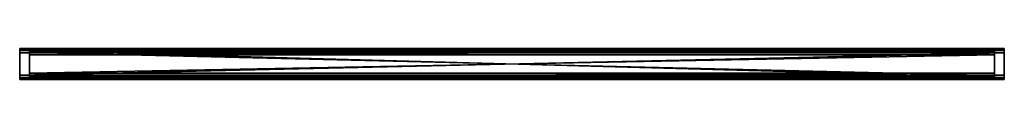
# Model space of a CAD drawing. Header units: millimetres. Extents: x -524 to 476, y -15 to 16.
import ezdxf

# ---------------------------------------------------------------- set-up
doc = ezdxf.new("R2010")
doc.units = ezdxf.units.MM
doc.header["$LTSCALE"] = 25.4
doc.layers.get('0').update_dxf_attribs({"true_color": 0xff5454})

# ---------------------------------------------------------------- blocks, each defined once
blk = doc.blocks.new('LVM-RECESSED-TRACK-1M-10156.STL')
at = {"color": 250, "true_color": 0x262626}
mesh = blk.add_polyface(dxfattribs=at)
corners = [(476.08, 16.39, 4.35), (-523.92, 14.4, 4.35), (-523.92, 16.39, 4.35), (476.08, 14.4, 4.35)]
mesh.append_faces([[corners[k] for k in face] for face in [(0, 1, 2), (1, 0, 3)]], dxfattribs={"vtx0": -1, "color": 250})
mesh = blk.add_polyface(dxfattribs=at)
corners = [(476.08, 14.4, 19.37), (-523.92, 16.39, 19.37), (-523.92, 14.4, 19.37), (476.08, 16.39, 19.37)]
mesh.append_faces([[corners[k] for k in face] for face in [(0, 1, 2), (1, 0, 3)]], dxfattribs={"vtx0": -1, "color": 250})
mesh = blk.add_polyface(dxfattribs=at)
corners = [(-523.92, 16.39, 19.37), (476.08, 16.39, 17.47), (-523.92, 16.39, 17.47), (476.08, 16.39, 19.37)]
mesh.append_faces([[corners[k] for k in face] for face in [(0, 1, 2), (1, 0, 3)]], dxfattribs={"vtx0": -1, "color": 250})
mesh = blk.add_polyface(dxfattribs=at)
corners = [(476.08, 16.39, 17.47), (-523.92, 15.64, 17.47), (-523.92, 16.39, 17.47), (476.08, 15.64, 17.47)]
mesh.append_faces([[corners[k] for k in face] for face in [(0, 1, 2), (1, 0, 3)]], dxfattribs={"vtx0": -1, "color": 250})
mesh = blk.add_polyface(dxfattribs=at)
corners = [(476.08, 15.64, 15.59), (-523.92, 16.39, 15.59), (-523.92, 15.64, 15.59), (476.08, 16.39, 15.59)]
mesh.append_faces([[corners[k] for k in face] for face in [(0, 1, 2), (1, 0, 3)]], dxfattribs={"vtx0": -1, "color": 250})
mesh = blk.add_polyface(dxfattribs=at)
corners = [(-523.92, 16.39, 15.59), (476.08, 16.39, 13.69), (-523.92, 16.39, 13.69), (476.08, 16.39, 15.59)]
mesh.append_faces([[corners[k] for k in face] for face in [(0, 1, 2), (1, 0, 3)]], dxfattribs={"vtx0": -1, "color": 250})
mesh = blk.add_polyface(dxfattribs=at)
corners = [(476.08, 16.39, 13.69), (-523.92, 14.4, 13.69), (-523.92, 16.39, 13.69), (476.08, 14.4, 13.69)]
mesh.append_faces([[corners[k] for k in face] for face in [(0, 1, 2), (1, 0, 3)]], dxfattribs={"vtx0": -1, "color": 250})
mesh = blk.add_polyface(dxfattribs=at)
corners = [(476.08, 14.4, 10.03), (-523.92, 16.39, 10.03), (-523.92, 14.4, 10.03), (476.08, 16.39, 10.03)]
mesh.append_faces([[corners[k] for k in face] for face in [(0, 1, 2), (1, 0, 3)]], dxfattribs={"vtx0": -1, "color": 250})
mesh = blk.add_polyface(dxfattribs=at)
corners = [(-523.92, 16.39, 10.03), (476.08, 16.39, 8.13), (-523.92, 16.39, 8.13), (476.08, 16.39, 10.03)]
mesh.append_faces([[corners[k] for k in face] for face in [(0, 1, 2), (1, 0, 3)]], dxfattribs={"vtx0": -1, "color": 250})
mesh = blk.add_polyface(dxfattribs=at)
corners = [(476.08, 16.39, 8.13), (-523.92, 15.64, 8.13), (-523.92, 16.39, 8.13), (476.08, 15.64, 8.13)]
mesh.append_faces([[corners[k] for k in face] for face in [(0, 1, 2), (1, 0, 3)]], dxfattribs={"vtx0": -1, "color": 250})
mesh = blk.add_polyface(dxfattribs=at)
corners = [(476.08, 15.64, 6.25), (-523.92, 16.39, 6.25), (-523.92, 15.64, 6.25), (476.08, 16.39, 6.25)]
mesh.append_faces([[corners[k] for k in face] for face in [(0, 1, 2), (1, 0, 3)]], dxfattribs={"vtx0": -1, "color": 250})
mesh = blk.add_polyface(dxfattribs=at)
corners = [(-523.92, 16.39, 6.25), (476.08, 16.39, 4.35), (-523.92, 16.39, 4.35), (476.08, 16.39, 6.25)]
mesh.append_faces([[corners[k] for k in face] for face in [(0, 1, 2), (1, 0, 3)]], dxfattribs={"vtx0": -1, "color": 250})
mesh = blk.add_polyface(dxfattribs=at)
corners = [(-523.92, -14.36, 6.25), (-523.92, -15.11, 4.35), (-523.92, -15.11, 6.25), (-523.92, -14.36, 5.75), (-523.92, -13.11, 4.35), (-523.92, -13.11, 5.75), (-523.92, -13.11, 10.03), (-523.92, -15.11, 8.13), (-523.92, -15.11, 10.03), (-523.92, -14.36, 8.63), (-523.92, -13.11, 8.63), (-523.92, -14.36, 15.59), (-523.92, -15.11, 13.69), (-523.92, -15.11, 15.59), (-523.92, -14.36, 15.09), (-523.92, -13.11, 13.69), (-523.92, -13.11, 15.09), (-523.92, -13.11, 19.37), (-523.92, -15.11, 17.47), (-523.92, -15.11, 19.37), (-523.92, -14.36, 17.97), (-523.92, -13.11, 17.97), (-523.92, -13.11, 54.85), (-523.92, -10.61, 41.25), (-523.92, 14.4, 54.85), (-523.92, -13.11, 1.85), (-523.92, -10.87, 10.84), (-523.92, 11.9, 41.25), (-523.92, 11.9, 11.06), (-523.92, 12.14, 10.84), (-523.92, 12.14, 5.84), (-523.92, 16.39, 19.37), (-523.92, 14.4, 17.97), (-523.92, 14.4, 19.37), (-523.92, 15.64, 17.97), (-523.92, 15.64, 17.47), (-523.92, 16.39, 17.47), (-523.92, 16.39, 15.59), (-523.92, 15.64, 15.09), (-523.92, 15.64, 15.59), (-523.92, 14.4, 13.69), (-523.92, 14.4, 15.09), (-523.92, 16.39, 13.69), (-523.92, 16.39, 10.03), (-523.92, 14.4, 8.63), (-523.92, 14.4, 10.03), (-523.92, 15.64, 8.63), (-523.92, 15.64, 8.13), (-523.92, 16.39, 8.13), (-523.92, 16.39, 6.25), (-523.92, 15.64, 5.75), (-523.92, 15.64, 6.25), (-523.92, 14.4, 4.35), (-523.92, 14.4, 5.75), (-523.92, 16.39, 4.35), (-523.92, 11.9, 1.85), (-523.92, 11.9, 5.57), (-523.92, 14.4, 1.85), (-523.92, -10.61, 11.09), (-523.92, -10.87, 5.84), (-523.92, -10.61, 1.85), (-523.92, -10.61, 5.57), (-523.92, -14.36, 8.13), (-523.92, -14.36, 17.47)]
mesh.append_faces([[corners[k] for k in face] for face in [(0, 1, 2), (6, 7, 8), (11, 12, 13), (17, 18, 19), (35, 31, 36), (37, 38, 39), (47, 43, 48), (49, 50, 51), (30, 55, 56), (60, 59, 61)]], dxfattribs={"vtx0": -1, "color": 250})
mesh.append_faces([[corners[k] for k in face] for face in [(1, 3, 4), (9, 6, 10), (12, 14, 15), (20, 17, 21), (22, 23, 17), (21, 23, 16), (15, 23, 6), (10, 23, 5), (4, 23, 25), (23, 24, 27), (27, 24, 28), (28, 24, 29), (29, 24, 30), (31, 32, 33), (32, 31, 34), (34, 31, 35), (38, 40, 41), (40, 38, 42), (42, 38, 37), (43, 44, 45), (44, 43, 46), (46, 43, 47), (50, 52, 53), (52, 50, 54), (54, 50, 49), (55, 30, 57), (57, 53, 52), (25, 59, 60), (59, 25, 26)]], dxfattribs={"vtx0": -1, "vtx1": -1, "color": 250})
mesh.append_faces([[corners[k] for k in face] for face in [(7, 6, 9), (18, 17, 20), (17, 23, 21), (16, 23, 15), (6, 23, 10), (5, 23, 4), (25, 23, 26), (57, 30, 24), (57, 33, 32), (57, 41, 40), (57, 45, 44)]], dxfattribs={"vtx0": -1, "vtx1": -1, "vtx2": -1, "color": 250})
mesh.append_faces([[corners[k] for k in face] for face in [(1, 0, 3), (4, 3, 5), (12, 11, 14), (15, 14, 16), (23, 22, 24), (57, 24, 33), (57, 32, 41), (57, 40, 45), (57, 44, 53)]], dxfattribs={"vtx0": -1, "vtx2": -1, "color": 250})
mesh.append_faces([[corners[k] for k in face] for face in [(58, 26, 23), (62, 7, 9), (63, 18, 20)]], dxfattribs={"vtx1": -1, "color": 250})
mesh = blk.add_polyface(dxfattribs=at)
corners = [(476.08, 15.64, 17.97), (-523.92, 15.64, 17.47), (476.08, 15.64, 17.47), (-523.92, 15.64, 17.97)]
mesh.append_faces([[corners[k] for k in face] for face in [(0, 1, 2), (1, 0, 3)]], dxfattribs={"vtx0": -1, "color": 250})
mesh = blk.add_polyface(dxfattribs=at)
corners = [(476.08, 15.64, 17.97), (-523.92, 14.4, 17.97), (-523.92, 15.64, 17.97), (476.08, 14.4, 17.97)]
mesh.append_faces([[corners[k] for k in face] for face in [(0, 1, 2), (1, 0, 3)]], dxfattribs={"vtx0": -1, "color": 250})
mesh = blk.add_polyface(dxfattribs=at)
corners = [(476.08, 14.4, 15.09), (-523.92, 15.64, 15.09), (-523.92, 14.4, 15.09), (476.08, 15.64, 15.09)]
mesh.append_faces([[corners[k] for k in face] for face in [(0, 1, 2), (1, 0, 3)]], dxfattribs={"vtx0": -1, "color": 250})
mesh = blk.add_polyface(dxfattribs=at)
corners = [(476.08, 15.64, 15.59), (-523.92, 15.64, 15.09), (476.08, 15.64, 15.09), (-523.92, 15.64, 15.59)]
mesh.append_faces([[corners[k] for k in face] for face in [(0, 1, 2), (1, 0, 3)]], dxfattribs={"vtx0": -1, "color": 250})
mesh = blk.add_polyface(dxfattribs=at)
corners = [(476.08, 15.64, 8.63), (-523.92, 15.64, 8.13), (476.08, 15.64, 8.13), (-523.92, 15.64, 8.63)]
mesh.append_faces([[corners[k] for k in face] for face in [(0, 1, 2), (1, 0, 3)]], dxfattribs={"vtx0": -1, "color": 250})
mesh = blk.add_polyface(dxfattribs=at)
corners = [(476.08, 15.64, 8.63), (-523.92, 14.4, 8.63), (-523.92, 15.64, 8.63), (476.08, 14.4, 8.63)]
mesh.append_faces([[corners[k] for k in face] for face in [(0, 1, 2), (1, 0, 3)]], dxfattribs={"vtx0": -1, "color": 250})
mesh = blk.add_polyface(dxfattribs=at)
corners = [(476.08, 14.4, 5.75), (-523.92, 15.64, 5.75), (-523.92, 14.4, 5.75), (476.08, 15.64, 5.75)]
mesh.append_faces([[corners[k] for k in face] for face in [(0, 1, 2), (1, 0, 3)]], dxfattribs={"vtx0": -1, "color": 250})
mesh = blk.add_polyface(dxfattribs=at)
corners = [(476.08, 15.64, 6.25), (-523.92, 15.64, 5.75), (476.08, 15.64, 5.75), (-523.92, 15.64, 6.25)]
mesh.append_faces([[corners[k] for k in face] for face in [(0, 1, 2), (1, 0, 3)]], dxfattribs={"vtx0": -1, "color": 250})
mesh = blk.add_polyface(dxfattribs=at)
corners = [(-523.92, 14.4, 4.35), (476.08, 14.4, 1.85), (-523.92, 14.4, 1.85), (476.08, 14.4, 4.35)]
mesh.append_faces([[corners[k] for k in face] for face in [(0, 1, 2), (1, 0, 3)]], dxfattribs={"vtx0": -1, "color": 250})
mesh = blk.add_polyface(dxfattribs=at)
corners = [(476.08, 14.4, 1.85), (-523.92, 11.9, 1.85), (-523.92, 14.4, 1.85), (476.08, 11.9, 1.85)]
mesh.append_faces([[corners[k] for k in face] for face in [(0, 1, 2), (1, 0, 3)]], dxfattribs={"vtx0": -1, "color": 250})
mesh = blk.add_polyface(dxfattribs=at)
corners = [(476.08, -13.11, 54.85), (-523.92, 14.4, 54.85), (-523.92, -13.11, 54.85), (476.08, 14.4, 54.85)]
mesh.append_faces([[corners[k] for k in face] for face in [(0, 1, 2), (1, 0, 3)]], dxfattribs={"vtx0": -1, "color": 250})
mesh = blk.add_polyface(dxfattribs=at)
corners = [(-523.92, 14.4, 54.85), (476.08, 14.4, 19.37), (-523.92, 14.4, 19.37), (476.08, 14.4, 54.85)]
mesh.append_faces([[corners[k] for k in face] for face in [(0, 1, 2), (1, 0, 3)]], dxfattribs={"vtx0": -1, "color": 250})
mesh = blk.add_polyface(dxfattribs=at)
corners = [(-523.92, 14.4, 17.97), (476.08, 14.4, 15.09), (-523.92, 14.4, 15.09), (476.08, 14.4, 17.97)]
mesh.append_faces([[corners[k] for k in face] for face in [(0, 1, 2), (1, 0, 3)]], dxfattribs={"vtx0": -1, "color": 250})
mesh = blk.add_polyface(dxfattribs=at)
corners = [(-523.92, 14.4, 13.69), (476.08, 14.4, 10.03), (-523.92, 14.4, 10.03), (476.08, 14.4, 13.69)]
mesh.append_faces([[corners[k] for k in face] for face in [(0, 1, 2), (1, 0, 3)]], dxfattribs={"vtx0": -1, "color": 250})
mesh = blk.add_polyface(dxfattribs=at)
corners = [(-523.92, 14.4, 8.63), (476.08, 14.4, 5.75), (-523.92, 14.4, 5.75), (476.08, 14.4, 8.63)]
mesh.append_faces([[corners[k] for k in face] for face in [(0, 1, 2), (1, 0, 3)]], dxfattribs={"vtx0": -1, "color": 250})
mesh = blk.add_polyface(dxfattribs=at)
corners = [(476.08, 12.14, 5.84), (-523.92, 11.9, 5.57), (476.08, 11.9, 5.57), (-523.92, 12.14, 5.84)]
mesh.append_faces([[corners[k] for k in face] for face in [(0, 1, 2), (1, 0, 3)]], dxfattribs={"vtx0": -1, "color": 250})
mesh = blk.add_polyface(dxfattribs=at)
corners = [(476.08, 12.14, 10.84), (-523.92, 12.14, 5.84), (476.08, 12.14, 5.84), (-523.92, 12.14, 10.84)]
mesh.append_faces([[corners[k] for k in face] for face in [(0, 1, 2), (1, 0, 3)]], dxfattribs={"vtx0": -1, "color": 250})
mesh = blk.add_polyface(dxfattribs=at)
corners = [(476.08, 12.14, 10.84), (-523.92, 11.9, 11.06), (-523.92, 12.14, 10.84), (476.08, 11.9, 11.06)]
mesh.append_faces([[corners[k] for k in face] for face in [(0, 1, 2), (1, 0, 3)]], dxfattribs={"vtx0": -1, "color": 250})
mesh = blk.add_polyface(dxfattribs=at)
corners = [(476.08, 11.9, 5.57), (-523.92, 11.9, 1.85), (476.08, 11.9, 1.85), (-523.92, 11.9, 5.57)]
mesh.append_faces([[corners[k] for k in face] for face in [(0, 1, 2), (1, 0, 3)]], dxfattribs={"vtx0": -1, "color": 250})
mesh = blk.add_polyface(dxfattribs=at)
corners = [(476.08, 11.9, 41.25), (-523.92, 11.9, 11.06), (476.08, 11.9, 11.06), (-523.92, 11.9, 41.25)]
mesh.append_faces([[corners[k] for k in face] for face in [(0, 1, 2), (1, 0, 3)]], dxfattribs={"vtx0": -1, "color": 250})
mesh = blk.add_polyface(dxfattribs=at)
corners = [(476.08, 11.9, 41.25), (-523.92, -10.61, 41.25), (-523.92, 11.9, 41.25), (476.08, -10.61, 41.25)]
mesh.append_faces([[corners[k] for k in face] for face in [(0, 1, 2), (1, 0, 3)]], dxfattribs={"vtx0": -1, "color": 250})
at = {"color": 18, "true_color": 0x000000}
mesh = blk.add_polyface(dxfattribs=at)
corners = [(466.08, 12.19, 2.39), (-513.92, 13.75, 1.18), (-513.92, 12.19, 2.39), (466.08, 13.75, 1.18)]
mesh.append_faces([[corners[k] for k in face] for face in [(0, 1, 2), (1, 0, 3)]], dxfattribs={"vtx0": -1, "color": 18})
mesh = blk.add_polyface(dxfattribs=at)
corners = [(-513.92, 13.75, 1.18), (466.08, 13.75, 0.54), (-513.92, 13.75, 0.54), (466.08, 13.75, 1.18)]
mesh.append_faces([[corners[k] for k in face] for face in [(0, 1, 2), (1, 0, 3)]], dxfattribs={"vtx0": -1, "color": 18})
mesh = blk.add_polyface(dxfattribs=at)
corners = [(466.08, 13.75, 0.54), (-513.92, 9.83, 1.18), (-513.92, 13.75, 0.54), (466.08, 9.83, 1.18)]
mesh.append_faces([[corners[k] for k in face] for face in [(0, 1, 2), (1, 0, 3)]], dxfattribs={"vtx0": -1, "color": 18})
mesh = blk.add_polyface(dxfattribs=at)
corners = [(-513.92, 12.19, 8.98), (-513.92, -10.9, 2.39), (-513.92, -10.9, 8.98), (-513.92, -8.53, 1.18), (-513.92, 9.83, 1.18), (-513.92, 12.19, 2.39), (-513.92, 13.75, 0.54), (-513.92, 13.75, 1.18), (-513.92, -12.45, 0.54), (-513.92, -12.45, 1.18)]
mesh.append_faces([[corners[k] for k in face] for face in [(0, 1, 2), (6, 5, 7), (1, 8, 9)]], dxfattribs={"vtx0": -1, "color": 18})
mesh.append_faces([[corners[k] for k in face] for face in [(3, 0, 4), (4, 5, 6), (8, 1, 3)]], dxfattribs={"vtx0": -1, "vtx1": -1, "color": 18})
mesh.append_faces([[corners[k] for k in face] for face in [(1, 0, 3)]], dxfattribs={"vtx0": -1, "vtx1": -1, "vtx2": -1, "color": 18})
mesh.append_faces([[corners[k] for k in face] for face in [(4, 0, 5)]], dxfattribs={"vtx0": -1, "vtx2": -1, "color": 18})
mesh = blk.add_polyface(dxfattribs=at)
corners = [(-513.92, 12.19, 8.98), (466.08, 12.19, 2.39), (-513.92, 12.19, 2.39), (466.08, 12.19, 8.98)]
mesh.append_faces([[corners[k] for k in face] for face in [(0, 1, 2), (1, 0, 3)]], dxfattribs={"vtx0": -1, "color": 18})
mesh = blk.add_polyface(dxfattribs=at)
corners = [(466.08, -10.9, 8.98), (-513.92, 12.19, 8.98), (-513.92, -10.9, 8.98), (466.08, 12.19, 8.98)]
mesh.append_faces([[corners[k] for k in face] for face in [(0, 1, 2), (1, 0, 3)]], dxfattribs={"vtx0": -1, "color": 18})
mesh = blk.add_polyface(dxfattribs=at)
corners = [(466.08, 13.75, 0.54), (466.08, 12.19, 2.39), (466.08, 9.83, 1.18), (466.08, 13.75, 1.18), (466.08, -8.53, 1.18), (466.08, -12.45, 1.18), (466.08, -12.45, 0.54), (466.08, -10.9, 2.39), (466.08, -10.9, 8.98), (466.08, 12.19, 8.98)]
mesh.append_faces([[corners[k] for k in face] for face in [(1, 0, 3), (4, 5, 6)]], dxfattribs={"vtx0": -1, "color": 18})
mesh.append_faces([[corners[k] for k in face] for face in [(0, 1, 2), (5, 4, 7), (7, 4, 8), (8, 4, 9), (9, 2, 1)]], dxfattribs={"vtx0": -1, "vtx1": -1, "color": 18})
mesh.append_faces([[corners[k] for k in face] for face in [(9, 4, 2)]], dxfattribs={"vtx0": -1, "vtx2": -1, "color": 18})
at = {"color": 250, "true_color": 0x262626}
mesh = blk.add_polyface(dxfattribs=at)
corners = [(476.08, -14.36, 17.47), (476.08, -15.11, 19.37), (476.08, -15.11, 17.47), (476.08, -14.36, 17.97), (476.08, -13.11, 19.37), (476.08, -13.11, 17.97), (476.08, -13.11, 13.69), (476.08, -15.11, 15.59), (476.08, -15.11, 13.69), (476.08, -14.36, 15.09), (476.08, -13.11, 15.09), (476.08, -14.36, 8.13), (476.08, -15.11, 10.03), (476.08, -15.11, 8.13), (476.08, -14.36, 8.63), (476.08, -13.11, 10.03), (476.08, -13.11, 8.63), (476.08, -13.11, 4.35), (476.08, -15.11, 6.25), (476.08, -15.11, 4.35), (476.08, -14.36, 5.75), (476.08, -13.11, 5.75), (476.08, -10.61, 1.85), (476.08, -13.11, 1.85), (476.08, -10.87, 5.84), (476.08, -13.11, 54.85), (476.08, -10.61, 5.57), (476.08, 12.14, 10.84), (476.08, 11.9, 41.25), (476.08, 11.9, 11.06), (476.08, 14.4, 1.85), (476.08, 11.9, 5.57), (476.08, 11.9, 1.85), (476.08, 12.14, 5.84), (476.08, 16.39, 4.35), (476.08, 14.4, 5.75), (476.08, 14.4, 4.35), (476.08, 15.64, 5.75), (476.08, 15.64, 6.25), (476.08, 16.39, 6.25), (476.08, 16.39, 8.13), (476.08, 15.64, 8.63), (476.08, 15.64, 8.13), (476.08, 14.4, 10.03), (476.08, 14.4, 8.63), (476.08, 16.39, 10.03), (476.08, 16.39, 13.69), (476.08, 14.4, 15.09), (476.08, 14.4, 13.69), (476.08, 15.64, 15.09), (476.08, 15.64, 15.59), (476.08, 16.39, 15.59), (476.08, 16.39, 17.47), (476.08, 15.64, 17.97), (476.08, 15.64, 17.47), (476.08, 14.4, 19.37), (476.08, 14.4, 17.97), (476.08, 16.39, 19.37), (476.08, -10.61, 41.25), (476.08, 14.4, 54.85), (476.08, -10.87, 10.84), (476.08, -10.61, 11.09), (476.08, -14.36, 15.59), (476.08, -14.36, 6.25)]
mesh.append_faces([[corners[k] for k in face] for face in [(0, 1, 2), (6, 7, 8), (11, 12, 13), (17, 18, 19), (22, 17, 23), (24, 22, 26), (27, 28, 29), (30, 31, 32), (38, 34, 39), (40, 41, 42), (50, 46, 51), (52, 53, 54), (58, 60, 61)]], dxfattribs={"vtx0": -1, "color": 250})
mesh.append_faces([[corners[k] for k in face] for face in [(1, 3, 4), (9, 6, 10), (12, 14, 15), (20, 17, 21), (21, 22, 16), (15, 22, 6), (10, 22, 5), (4, 24, 25), (31, 30, 33), (33, 30, 27), (34, 35, 36), (35, 34, 37), (37, 34, 38), (41, 43, 44), (43, 41, 45), (45, 41, 40), (46, 47, 48), (47, 46, 49), (49, 46, 50), (53, 55, 56), (55, 53, 57), (57, 53, 52), (25, 58, 59), (60, 25, 24), (59, 56, 55)]], dxfattribs={"vtx0": -1, "vtx1": -1, "color": 250})
mesh.append_faces([[corners[k] for k in face] for face in [(7, 6, 9), (18, 17, 20), (17, 22, 21), (16, 22, 15), (6, 22, 10), (5, 22, 4), (4, 22, 24), (58, 25, 60), (59, 28, 27), (59, 27, 30), (59, 36, 35), (59, 44, 43), (59, 48, 47)]], dxfattribs={"vtx0": -1, "vtx1": -1, "vtx2": -1, "color": 250})
mesh.append_faces([[corners[k] for k in face] for face in [(1, 0, 3), (4, 3, 5), (12, 11, 14), (15, 14, 16), (59, 58, 28), (59, 30, 36), (59, 35, 44), (59, 43, 48), (59, 47, 56)]], dxfattribs={"vtx0": -1, "vtx2": -1, "color": 250})
mesh.append_faces([[corners[k] for k in face] for face in [(62, 7, 9), (63, 18, 20)]], dxfattribs={"vtx1": -1, "color": 250})
at = {"color": 18, "true_color": 0x000000}
mesh = blk.add_polyface(dxfattribs=at)
corners = [(466.08, 9.83, 1.18), (-513.92, -8.53, 1.18), (-513.92, 9.83, 1.18), (466.08, -8.53, 1.18)]
mesh.append_faces([[corners[k] for k in face] for face in [(0, 1, 2), (1, 0, 3)]], dxfattribs={"vtx0": -1, "color": 18})
mesh = blk.add_polyface(dxfattribs=at)
corners = [(466.08, -8.53, 1.18), (-513.92, -12.45, 0.54), (-513.92, -8.53, 1.18), (466.08, -12.45, 0.54)]
mesh.append_faces([[corners[k] for k in face] for face in [(0, 1, 2), (1, 0, 3)]], dxfattribs={"vtx0": -1, "color": 18})
at = {"color": 250, "true_color": 0x262626}
mesh = blk.add_polyface(dxfattribs=at)
corners = [(-523.92, -10.61, 41.25), (476.08, -10.61, 11.09), (-523.92, -10.61, 11.09), (476.08, -10.61, 41.25)]
mesh.append_faces([[corners[k] for k in face] for face in [(0, 1, 2), (1, 0, 3)]], dxfattribs={"vtx0": -1, "color": 250})
mesh = blk.add_polyface(dxfattribs=at)
corners = [(476.08, -10.61, 11.09), (-523.92, -10.87, 10.84), (-523.92, -10.61, 11.09), (476.08, -10.87, 10.84)]
mesh.append_faces([[corners[k] for k in face] for face in [(0, 1, 2), (1, 0, 3)]], dxfattribs={"vtx0": -1, "color": 250})
mesh = blk.add_polyface(dxfattribs=at)
corners = [(-523.92, -10.87, 5.84), (476.08, -10.61, 5.57), (-523.92, -10.61, 5.57), (476.08, -10.87, 5.84)]
mesh.append_faces([[corners[k] for k in face] for face in [(0, 1, 2), (1, 0, 3)]], dxfattribs={"vtx0": -1, "color": 250})
mesh = blk.add_polyface(dxfattribs=at)
corners = [(-523.92, -10.61, 5.57), (476.08, -10.61, 1.85), (-523.92, -10.61, 1.85), (476.08, -10.61, 5.57)]
mesh.append_faces([[corners[k] for k in face] for face in [(0, 1, 2), (1, 0, 3)]], dxfattribs={"vtx0": -1, "color": 250})
mesh = blk.add_polyface(dxfattribs=at)
corners = [(476.08, -10.61, 1.85), (-523.92, -13.11, 1.85), (-523.92, -10.61, 1.85), (476.08, -13.11, 1.85)]
mesh.append_faces([[corners[k] for k in face] for face in [(0, 1, 2), (1, 0, 3)]], dxfattribs={"vtx0": -1, "color": 250})
mesh = blk.add_polyface(dxfattribs=at)
corners = [(-523.92, -10.87, 10.84), (476.08, -10.87, 5.84), (-523.92, -10.87, 5.84), (476.08, -10.87, 10.84)]
mesh.append_faces([[corners[k] for k in face] for face in [(0, 1, 2), (1, 0, 3)]], dxfattribs={"vtx0": -1, "color": 250})
mesh = blk.add_polyface(dxfattribs=at)
corners = [(476.08, -13.11, 4.35), (-523.92, -13.11, 1.85), (476.08, -13.11, 1.85), (-523.92, -13.11, 4.35)]
mesh.append_faces([[corners[k] for k in face] for face in [(0, 1, 2), (1, 0, 3)]], dxfattribs={"vtx0": -1, "color": 250})
mesh = blk.add_polyface(dxfattribs=at)
corners = [(476.08, -13.11, 4.35), (-523.92, -15.11, 4.35), (-523.92, -13.11, 4.35), (476.08, -15.11, 4.35)]
mesh.append_faces([[corners[k] for k in face] for face in [(0, 1, 2), (1, 0, 3)]], dxfattribs={"vtx0": -1, "color": 250})
mesh = blk.add_polyface(dxfattribs=at)
corners = [(476.08, -14.36, 5.75), (-523.92, -13.11, 5.75), (-523.92, -14.36, 5.75), (476.08, -13.11, 5.75)]
mesh.append_faces([[corners[k] for k in face] for face in [(0, 1, 2), (1, 0, 3)]], dxfattribs={"vtx0": -1, "color": 250})
mesh = blk.add_polyface(dxfattribs=at)
corners = [(476.08, -13.11, 8.63), (-523.92, -13.11, 5.75), (476.08, -13.11, 5.75), (-523.92, -13.11, 8.63)]
mesh.append_faces([[corners[k] for k in face] for face in [(0, 1, 2), (1, 0, 3)]], dxfattribs={"vtx0": -1, "color": 250})
mesh = blk.add_polyface(dxfattribs=at)
corners = [(476.08, -13.11, 8.63), (-523.92, -14.36, 8.63), (-523.92, -13.11, 8.63), (476.08, -14.36, 8.63)]
mesh.append_faces([[corners[k] for k in face] for face in [(0, 1, 2), (1, 0, 3)]], dxfattribs={"vtx0": -1, "color": 250})
mesh = blk.add_polyface(dxfattribs=at)
corners = [(476.08, -15.11, 10.03), (-523.92, -13.11, 10.03), (-523.92, -15.11, 10.03), (476.08, -13.11, 10.03)]
mesh.append_faces([[corners[k] for k in face] for face in [(0, 1, 2), (1, 0, 3)]], dxfattribs={"vtx0": -1, "color": 250})
mesh = blk.add_polyface(dxfattribs=at)
corners = [(476.08, -13.11, 13.69), (-523.92, -13.11, 10.03), (476.08, -13.11, 10.03), (-523.92, -13.11, 13.69)]
mesh.append_faces([[corners[k] for k in face] for face in [(0, 1, 2), (1, 0, 3)]], dxfattribs={"vtx0": -1, "color": 250})
mesh = blk.add_polyface(dxfattribs=at)
corners = [(476.08, -13.11, 13.69), (-523.92, -15.11, 13.69), (-523.92, -13.11, 13.69), (476.08, -15.11, 13.69)]
mesh.append_faces([[corners[k] for k in face] for face in [(0, 1, 2), (1, 0, 3)]], dxfattribs={"vtx0": -1, "color": 250})
mesh = blk.add_polyface(dxfattribs=at)
corners = [(476.08, -14.36, 15.09), (-523.92, -13.11, 15.09), (-523.92, -14.36, 15.09), (476.08, -13.11, 15.09)]
mesh.append_faces([[corners[k] for k in face] for face in [(0, 1, 2), (1, 0, 3)]], dxfattribs={"vtx0": -1, "color": 250})
mesh = blk.add_polyface(dxfattribs=at)
corners = [(476.08, -13.11, 17.97), (-523.92, -13.11, 15.09), (476.08, -13.11, 15.09), (-523.92, -13.11, 17.97)]
mesh.append_faces([[corners[k] for k in face] for face in [(0, 1, 2), (1, 0, 3)]], dxfattribs={"vtx0": -1, "color": 250})
mesh = blk.add_polyface(dxfattribs=at)
corners = [(476.08, -13.11, 17.97), (-523.92, -14.36, 17.97), (-523.92, -13.11, 17.97), (476.08, -14.36, 17.97)]
mesh.append_faces([[corners[k] for k in face] for face in [(0, 1, 2), (1, 0, 3)]], dxfattribs={"vtx0": -1, "color": 250})
mesh = blk.add_polyface(dxfattribs=at)
corners = [(476.08, -15.11, 19.37), (-523.92, -13.11, 19.37), (-523.92, -15.11, 19.37), (476.08, -13.11, 19.37)]
mesh.append_faces([[corners[k] for k in face] for face in [(0, 1, 2), (1, 0, 3)]], dxfattribs={"vtx0": -1, "color": 250})
mesh = blk.add_polyface(dxfattribs=at)
corners = [(476.08, -13.11, 54.85), (-523.92, -13.11, 19.37), (476.08, -13.11, 19.37), (-523.92, -13.11, 54.85)]
mesh.append_faces([[corners[k] for k in face] for face in [(0, 1, 2), (1, 0, 3)]], dxfattribs={"vtx0": -1, "color": 250})
mesh = blk.add_polyface(dxfattribs=at)
corners = [(476.08, -15.11, 6.25), (-523.92, -14.36, 6.25), (-523.92, -15.11, 6.25), (476.08, -14.36, 6.25)]
mesh.append_faces([[corners[k] for k in face] for face in [(0, 1, 2), (1, 0, 3)]], dxfattribs={"vtx0": -1, "color": 250})
mesh = blk.add_polyface(dxfattribs=at)
corners = [(-523.92, -14.36, 6.25), (476.08, -14.36, 5.75), (-523.92, -14.36, 5.75), (476.08, -14.36, 6.25)]
mesh.append_faces([[corners[k] for k in face] for face in [(0, 1, 2), (1, 0, 3)]], dxfattribs={"vtx0": -1, "color": 250})
mesh = blk.add_polyface(dxfattribs=at)
corners = [(-523.92, -14.36, 8.63), (476.08, -14.36, 8.13), (-523.92, -14.36, 8.13), (476.08, -14.36, 8.63)]
mesh.append_faces([[corners[k] for k in face] for face in [(0, 1, 2), (1, 0, 3)]], dxfattribs={"vtx0": -1, "color": 250})
mesh = blk.add_polyface(dxfattribs=at)
corners = [(476.08, -14.36, 8.13), (-523.92, -15.11, 8.13), (-523.92, -14.36, 8.13), (476.08, -15.11, 8.13)]
mesh.append_faces([[corners[k] for k in face] for face in [(0, 1, 2), (1, 0, 3)]], dxfattribs={"vtx0": -1, "color": 250})
mesh = blk.add_polyface(dxfattribs=at)
corners = [(476.08, -15.11, 15.59), (-523.92, -14.36, 15.59), (-523.92, -15.11, 15.59), (476.08, -14.36, 15.59)]
mesh.append_faces([[corners[k] for k in face] for face in [(0, 1, 2), (1, 0, 3)]], dxfattribs={"vtx0": -1, "color": 250})
mesh = blk.add_polyface(dxfattribs=at)
corners = [(-523.92, -14.36, 15.59), (476.08, -14.36, 15.09), (-523.92, -14.36, 15.09), (476.08, -14.36, 15.59)]
mesh.append_faces([[corners[k] for k in face] for face in [(0, 1, 2), (1, 0, 3)]], dxfattribs={"vtx0": -1, "color": 250})
mesh = blk.add_polyface(dxfattribs=at)
corners = [(-523.92, -14.36, 17.97), (476.08, -14.36, 17.47), (-523.92, -14.36, 17.47), (476.08, -14.36, 17.97)]
mesh.append_faces([[corners[k] for k in face] for face in [(0, 1, 2), (1, 0, 3)]], dxfattribs={"vtx0": -1, "color": 250})
mesh = blk.add_polyface(dxfattribs=at)
corners = [(476.08, -14.36, 17.47), (-523.92, -15.11, 17.47), (-523.92, -14.36, 17.47), (476.08, -15.11, 17.47)]
mesh.append_faces([[corners[k] for k in face] for face in [(0, 1, 2), (1, 0, 3)]], dxfattribs={"vtx0": -1, "color": 250})
mesh = blk.add_polyface(dxfattribs=at)
corners = [(476.08, -15.11, 6.25), (-523.92, -15.11, 4.35), (476.08, -15.11, 4.35), (-523.92, -15.11, 6.25)]
mesh.append_faces([[corners[k] for k in face] for face in [(0, 1, 2), (1, 0, 3)]], dxfattribs={"vtx0": -1, "color": 250})
mesh = blk.add_polyface(dxfattribs=at)
corners = [(476.08, -15.11, 10.03), (-523.92, -15.11, 8.13), (476.08, -15.11, 8.13), (-523.92, -15.11, 10.03)]
mesh.append_faces([[corners[k] for k in face] for face in [(0, 1, 2), (1, 0, 3)]], dxfattribs={"vtx0": -1, "color": 250})
mesh = blk.add_polyface(dxfattribs=at)
corners = [(476.08, -15.11, 15.59), (-523.92, -15.11, 13.69), (476.08, -15.11, 13.69), (-523.92, -15.11, 15.59)]
mesh.append_faces([[corners[k] for k in face] for face in [(0, 1, 2), (1, 0, 3)]], dxfattribs={"vtx0": -1, "color": 250})
mesh = blk.add_polyface(dxfattribs=at)
corners = [(476.08, -15.11, 19.37), (-523.92, -15.11, 17.47), (476.08, -15.11, 17.47), (-523.92, -15.11, 19.37)]
mesh.append_faces([[corners[k] for k in face] for face in [(0, 1, 2), (1, 0, 3)]], dxfattribs={"vtx0": -1, "color": 250})
at = {"color": 18, "true_color": 0x000000}
mesh = blk.add_polyface(dxfattribs=at)
corners = [(466.08, -12.45, 1.18), (-513.92, -10.9, 2.39), (-513.92, -12.45, 1.18), (466.08, -10.9, 2.39)]
mesh.append_faces([[corners[k] for k in face] for face in [(0, 1, 2), (1, 0, 3)]], dxfattribs={"vtx0": -1, "color": 18})
mesh = blk.add_polyface(dxfattribs=at)
corners = [(466.08, -10.9, 8.98), (-513.92, -10.9, 2.39), (466.08, -10.9, 2.39), (-513.92, -10.9, 8.98)]
mesh.append_faces([[corners[k] for k in face] for face in [(0, 1, 2), (1, 0, 3)]], dxfattribs={"vtx0": -1, "color": 18})
mesh = blk.add_polyface(dxfattribs=at)
corners = [(466.08, -12.45, 1.18), (-513.92, -12.45, 0.54), (466.08, -12.45, 0.54), (-513.92, -12.45, 1.18)]
mesh.append_faces([[corners[k] for k in face] for face in [(0, 1, 2), (1, 0, 3)]], dxfattribs={"vtx0": -1, "color": 18})

msp = doc.modelspace()

# ---------------------------------------------------------------- block references
at = {"color": 0}
msp.add_blockref('LVM-RECESSED-TRACK-1M-10156.STL', (0, 0), dxfattribs=at)

doc.saveas('drawing.dxf')
